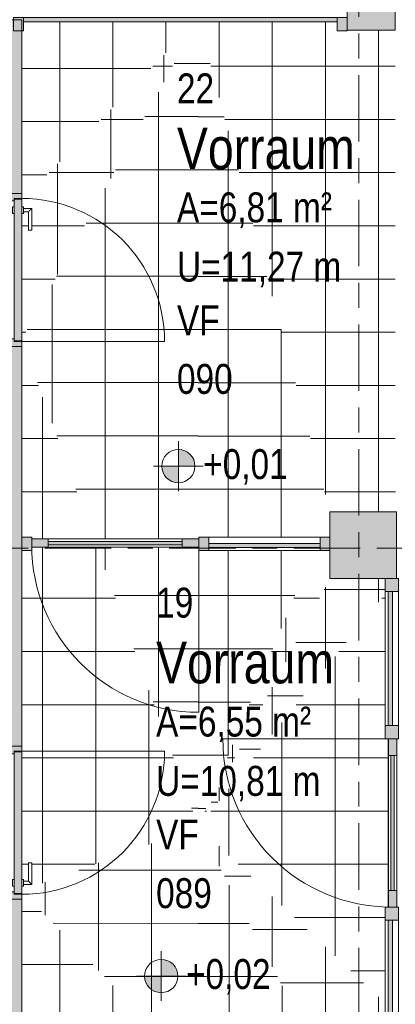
# Model space of a CAD drawing. Header units: metres. Extents: x 2 to 165, y -54 to 869.
# Tile 34 of 106: x 41.05 to 43.31, y -2.76 to 3.16. Entities that reach past the tile are written whole.
import ezdxf

# ---------------------------------------------------------------- set-up
doc = ezdxf.new("R2010")
doc.units = ezdxf.units.M
doc.linetypes.add('_Rasterlinie_', pattern=[0.75, 0.4, -0.1, 0.15, -0.1])
for name, color, linetype, lineweight in [('A_Fassade', 113, 'Continuous', 5), ('A_Geschossdecken', 7, 'Continuous', 5), ('A_Geschossdecken_Oberflächenschraffur', 7, 'Continuous', 5), ('A_Hoehenkoten', 124, 'Continuous', 5), ('A_Raster', 128, 'Continuous', 5), ('A_Raum-Txt', 16, 'Continuous', 5), ('A_Tragwerksstützen', 7, 'Continuous', 5), ('A_Tuer', 128, 'Continuous', 5), ('A_Türen_Element', 128, 'Continuous', 5), ('A_Türen_Rahmen', 128, 'Continuous', 5), ('A_Wand', 244, 'Continuous', 5), ('A_Wand_Schraff', 1, 'Continuous', 5), ('A_Öffnung', 128, 'Continuous', 5)]:
    doc.layers.add(name, color=color, linetype=linetype, lineweight=lineweight)
doc.styles.add('Arial', font='arial.ttf', dxfattribs={"width": 0.8, "height": 0.18})
doc.styles.add('Arial_B', font='txt', dxfattribs={"width": 0.8, "height": 0.25})
pattern_1 = [(0.018, (57.03275, -0.031), (-0.0001005, 0.32), []), (90, (57.03275, -0.031), (-0.32, 2e-17), [])]
pattern_2 = [(0, (56.97275, 0.037), (0, 0.32), []), (90, (56.97275, 0.037), (-0.32, 2e-17), [])]
pattern_3 = [(359.993, (57.02675, 0.014), (3.9e-05, 0.32), []), (90, (57.02675, 0.014), (-0.32, 2e-17), [])]
pattern_4 = [(0, (57.03075, 0), (0, 0.32), []), (90, (57.03075, 0), (-0.32, 2e-17), [])]
pattern_5 = [(0, (56.97275, 0.053), (0, 0.32), []), (90, (56.97275, 0.053), (-0.32, 2e-17), [])]
pattern_6 = [(0, (57.05375, 0), (0, 0.32), []), (90, (57.05375, 0), (-0.32, 2e-17), [])]
pattern_7 = [(0, (56.97275, 0), (0, 0.32), []), (90, (56.97275, 0), (-0.32, 2e-17), [])]
pattern_8 = [(0, (56.97275, -0.072), (0, 0.32), []), (90, (56.97275, -0.072), (-0.32, 2e-17), [])]
pattern_9 = [(0, (56.97275, -0.013), (0, 0.32), []), (90, (56.97275, -0.013), (-0.32, 2e-17), [])]
pattern_10 = [(0, (56.95975, 0), (0, 0.32), []), (90, (56.95975, 0), (-0.32, 2e-17), [])]
pattern_11 = [(0.005, (56.92675, 0.018), (-2.8e-05, 0.32), []), (90, (56.92675, 0.018), (-0.32, 2e-17), [])]
pattern_12 = [(0, (56.86975, 0), (0, 0.32), []), (90, (56.86975, 0), (-0.32, 2e-17), [])]
pattern_13 = [(359.981, (56.88575, -0.04), (0.000106, 0.32), []), (90, (56.88575, -0.04), (-0.32, 2e-17), [])]

# ---------------------------------------------------------------- blocks, each defined once
blk = doc.blocks.new('STB Stütze - rechteckig1 - STB 400 x 400-8104272-AB- E0-  OK FFB')
at = {"layer": 'A_Tragwerksstützen', "lineweight": 9}
blk.add_hatch(color=253, dxfattribs=at).paths.add_polyline_path([(0.2, -0.2), (0.2, 0.2), (-0.2, 0.2), (-0.1998, -0.2)], flags=0)
at = {"layer": 'A_Tragwerksstützen', "color": 250, "lineweight": 9}
for p, q in [((0.2, 0.2), (-0.2, 0.2)), ((-0.2, 0.2), (-0.2, -0.2)), ((0.2, -0.2), (0.2, 0.2)), ((-0.2, -0.2), (0.2, -0.2))]:
    blk.add_line(p, q, dxfattribs=at)
blk = doc.blocks.new('TU DF 1 - Rahmenstock flächenbündig variabel - DL - H - 840 x 2090-8143110-AB- E0-  OK FFB')
at = {"layer": 'A_Tuer', "lineweight": 9}
h = blk.add_hatch(color=253, dxfattribs=at)
h.paths.add_polyline_path([(0.46, 0.05), (0.43, 0.05), (0.43, 0.005), (0.415, 0.005), (0.415, -0.05), (0.46, -0.05)], flags=0)
h.paths.add_polyline_path([(-0.415, 0.005), (-0.43, 0.005), (-0.43, 0.05), (-0.46, 0.05), (-0.46, -0.05), (-0.415, -0.05)], flags=0)
blk.add_hatch(color=253, dxfattribs=at).paths.add_polyline_path([(0.426, 0.05), (-0.426, 0.05), (-0.426, 0.005), (0.426, 0.005)], flags=0)
at = {"layer": 'A_Tuer', "color": 250, "lineweight": 9}
for p, q in [((-0.38, 0.06), (-0.38, 0.05)), ((-0.38, 0.06), (-0.34, 0.06)), ((-0.37, 0.11), (-0.37, 0.06)), ((-0.24, 0.11), (-0.37, 0.11)), ((-0.37, 0.11), (-0.37, 0.06)), ((-0.24, 0.11), (-0.37, 0.11)), ((-0.35, 0.06), (-0.35, 0.09)), ((-0.35, 0.09), (-0.24, 0.09)), ((-0.35, 0.06), (-0.35, 0.09)), ((-0.35, 0.09), (-0.24, 0.09)), ((-0.34, 0.05), (-0.34, 0.06)), ((-0.24, 0.11), (-0.24, 0.09)), ((-0.24, 0.11), (-0.24, 0.09)), ((-0.46, -0.05), (-0.46, 0.05)), ((-0.38, 0.005), (-0.38, -0.005)), ((-0.34, -0.005), (-0.34, 0.005)), ((0.46, 0.05), (0.46, -0.05)), ((-0.34, -0.005), (-0.38, -0.005)), ((-0.37, -0.005), (-0.37, -0.055)), ((-0.37, -0.005), (-0.37, -0.055)), ((-0.37, -0.055), (-0.24, -0.055)), ((-0.37, -0.055), (-0.24, -0.055)), ((-0.35, -0.035), (-0.35, -0.005)), ((-0.35, -0.035), (-0.35, -0.005)), ((-0.24, -0.035), (-0.35, -0.035)), ((-0.24, -0.035), (-0.35, -0.035)), ((-0.24, -0.035), (-0.24, -0.055)), ((-0.24, -0.035), (-0.24, -0.055))]:
    blk.add_line(p, q, dxfattribs=at)
for points in [[(-0.35, 0.09), (-0.35, 0.09), (-0.3502, 0.0902), (-0.3507, 0.0907), (-0.3513, 0.0913), (-0.3519, 0.0919), (-0.3525, 0.0925), (-0.3531, 0.0931), (-0.3539, 0.0939), (-0.3548, 0.0948), (-0.3556, 0.0956), (-0.3562, 0.0962), (-0.3568, 0.0968), (-0.3574, 0.0974), (-0.358, 0.098), (-0.3587, 0.0987), (-0.3593, 0.0993), (-0.36, 0.1), (-0.3607, 0.1007), (-0.3613, 0.1013), (-0.362, 0.102), (-0.3626, 0.1026), (-0.3632, 0.1032), (-0.3638, 0.1038), (-0.3644, 0.1044), (-0.365, 0.105), (-0.3656, 0.1056), (-0.3663, 0.1063), (-0.3669, 0.1069), (-0.3675, 0.1075), (-0.3681, 0.1081), (-0.3687, 0.1087), (-0.3693, 0.1093), (-0.3698, 0.1098), (-0.37, 0.11), (-0.37, 0.11)], [(-0.35, 0.09), (-0.35, 0.09), (-0.3502, 0.0902), (-0.3507, 0.0907), (-0.3513, 0.0913), (-0.3519, 0.0919), (-0.3525, 0.0925), (-0.3531, 0.0931), (-0.3539, 0.0939), (-0.3548, 0.0948), (-0.3556, 0.0956), (-0.3562, 0.0962), (-0.3568, 0.0968), (-0.3574, 0.0974), (-0.358, 0.098), (-0.3587, 0.0987), (-0.3593, 0.0993), (-0.36, 0.1), (-0.3607, 0.1007), (-0.3613, 0.1013), (-0.362, 0.102), (-0.3626, 0.1026), (-0.3632, 0.1032), (-0.3638, 0.1038), (-0.3644, 0.1044), (-0.365, 0.105), (-0.3656, 0.1056), (-0.3663, 0.1063), (-0.3669, 0.1069), (-0.3675, 0.1075), (-0.3681, 0.1081), (-0.3687, 0.1087), (-0.3693, 0.1093), (-0.3698, 0.1098), (-0.37, 0.11), (-0.37, 0.11)], [(-0.37, -0.055), (-0.37, -0.055), (-0.3698, -0.0548), (-0.3693, -0.0543), (-0.3687, -0.0537), (-0.3681, -0.0531), (-0.3675, -0.0525), (-0.3669, -0.0519), (-0.3661, -0.0511), (-0.3652, -0.0502), (-0.3644, -0.0494), (-0.3638, -0.0488), (-0.3632, -0.0482), (-0.3626, -0.0476), (-0.362, -0.047), (-0.3613, -0.0463), (-0.3607, -0.0457), (-0.36, -0.045), (-0.3593, -0.0443), (-0.3587, -0.0437), (-0.358, -0.043), (-0.3574, -0.0424), (-0.3568, -0.0418), (-0.3562, -0.0412), (-0.3556, -0.0406), (-0.355, -0.04), (-0.3544, -0.0394), (-0.3537, -0.0387), (-0.3531, -0.0381), (-0.3525, -0.0375), (-0.3519, -0.0369), (-0.3513, -0.0363), (-0.3507, -0.0357), (-0.3502, -0.0352), (-0.35, -0.035), (-0.35, -0.035)], [(-0.37, -0.055), (-0.37, -0.055), (-0.3698, -0.0548), (-0.3693, -0.0543), (-0.3687, -0.0537), (-0.3681, -0.0531), (-0.3675, -0.0525), (-0.3669, -0.0519), (-0.3661, -0.0511), (-0.3652, -0.0502), (-0.3644, -0.0494), (-0.3638, -0.0488), (-0.3632, -0.0482), (-0.3626, -0.0476), (-0.362, -0.047), (-0.3613, -0.0463), (-0.3607, -0.0457), (-0.36, -0.045), (-0.3593, -0.0443), (-0.3587, -0.0437), (-0.358, -0.043), (-0.3574, -0.0424), (-0.3568, -0.0418), (-0.3562, -0.0412), (-0.3556, -0.0406), (-0.355, -0.04), (-0.3544, -0.0394), (-0.3537, -0.0387), (-0.3531, -0.0381), (-0.3525, -0.0375), (-0.3519, -0.0369), (-0.3513, -0.0363), (-0.3507, -0.0357), (-0.3502, -0.0352), (-0.35, -0.035), (-0.35, -0.035)]]:
    blk.add_open_spline(points, degree=3, knots=[0, 0, 0, 0, 0.083333, 0.125, 0.166667, 0.208333, 0.229167, 0.25, 0.291667, 0.333333, 0.354167, 0.375, 0.395833, 0.416667, 0.4375, 0.458333, 0.479167, 0.5, 0.520833, 0.541667, 0.5625, 0.583333, 0.604167, 0.625, 0.645833, 0.666667, 0.6875, 0.708333, 0.75, 0.770833, 0.791667, 0.833333, 0.875, 0.916667, 1, 1, 1, 1], dxfattribs=at)
at = {"layer": 'A_Türen_Element', "color": 250, "lineweight": 9}
for p, q in [((-0.426, 0.05), (0.426, 0.05)), ((-0.426, 0.005), (-0.426, 0.05)), ((0.426, 0.005), (-0.426, 0.005)), ((0.426, 0.05), (0.426, 0.005))]:
    blk.add_line(p, q, dxfattribs=at)
at = {"layer": 'A_Türen_Rahmen', "color": 250, "lineweight": 9}
for p, q in [((-0.43, 0.05), (-0.46, 0.05)), ((-0.43, 0.005), (-0.43, 0.05)), ((-0.415, 0.005), (-0.43, 0.005)), ((-0.415, -0.05), (-0.415, 0.005)), ((0.43, 0.005), (0.415, 0.005)), ((0.415, 0.005), (0.415, -0.05)), ((0.46, 0.05), (0.43, 0.05)), ((0.43, 0.05), (0.43, 0.005)), ((-0.46, -0.05), (-0.415, -0.05)), ((0.415, -0.05), (0.46, -0.05))]:
    blk.add_line(p, q, dxfattribs=at)
at = {"layer": 'A_Öffnung', "color": 250, "lineweight": 9}
blk.add_line((0.43, 0.05), (0.43, 0.91), dxfattribs=at)
blk.add_arc((0.43, 0.05), 0.86, 90, 180, dxfattribs=at)
blk = doc.blocks.new('TU DF 1 - Rahmenstock flächenbündig variabel - DL - H - 840 x 2090-8143107-AB- E0-  OK FFB')
at = {"layer": 'A_Tuer', "lineweight": 9}
h = blk.add_hatch(color=253, dxfattribs=at)
h.paths.add_polyline_path([(-0.46, -0.05), (-0.43, -0.05), (-0.429, -0.005), (-0.415, -0.005), (-0.415, 0.05), (-0.46, 0.05)], flags=0)
h.paths.add_polyline_path([(0.415, -0.005), (0.43, -0.005), (0.43, -0.05), (0.46, -0.05), (0.46, 0.05), (0.415, 0.05)], flags=0)
blk.add_hatch(color=253, dxfattribs=at).paths.add_polyline_path([(-0.426, -0.05), (0.426, -0.05), (0.426, -0.005), (-0.426, -0.005), (-0.426, -0.0123)], flags=0)
at = {"layer": 'A_Tuer', "color": 250, "lineweight": 9}
for p, q in [((-0.46, 0.05), (-0.46, -0.05)), ((-0.38, 0.005), (-0.38, -0.005)), ((-0.38, 0.005), (-0.34, 0.005)), ((-0.37, 0.055), (-0.37, 0.005)), ((-0.24, 0.055), (-0.37, 0.055)), ((-0.37, 0.055), (-0.37, 0.005)), ((-0.24, 0.055), (-0.37, 0.055)), ((-0.35, 0.005), (-0.35, 0.035)), ((-0.35, 0.035), (-0.24, 0.035)), ((-0.35, 0.005), (-0.35, 0.035)), ((-0.35, 0.035), (-0.24, 0.035)), ((-0.34, -0.005), (-0.34, 0.005)), ((-0.34, 0.005), (-0.34, 0.005)), ((-0.24, 0.055), (-0.24, 0.035)), ((-0.24, 0.055), (-0.24, 0.035)), ((0.46, -0.05), (0.46, 0.05)), ((-0.38, -0.05), (-0.38, -0.06)), ((-0.34, -0.06), (-0.34, -0.05)), ((-0.34, -0.06), (-0.38, -0.06)), ((-0.37, -0.06), (-0.37, -0.11)), ((-0.37, -0.06), (-0.37, -0.11)), ((-0.37, -0.11), (-0.24, -0.11)), ((-0.37, -0.11), (-0.24, -0.11)), ((-0.35, -0.09), (-0.35, -0.06)), ((-0.35, -0.09), (-0.35, -0.06)), ((-0.24, -0.09), (-0.35, -0.09)), ((-0.24, -0.09), (-0.35, -0.09)), ((-0.34, -0.06), (-0.34, -0.06)), ((-0.24, -0.09), (-0.24, -0.11)), ((-0.24, -0.09), (-0.24, -0.11))]:
    blk.add_line(p, q, dxfattribs=at)
for points in [[(-0.35, 0.035), (-0.35, 0.035), (-0.3502, 0.0352), (-0.3507, 0.0357), (-0.3513, 0.0363), (-0.3519, 0.0369), (-0.3525, 0.0375), (-0.3531, 0.0381), (-0.3539, 0.0389), (-0.3548, 0.0398), (-0.3556, 0.0406), (-0.3562, 0.0412), (-0.3568, 0.0418), (-0.3574, 0.0424), (-0.358, 0.043), (-0.3587, 0.0437), (-0.3593, 0.0443), (-0.36, 0.045), (-0.3607, 0.0457), (-0.3613, 0.0463), (-0.362, 0.047), (-0.3626, 0.0476), (-0.3632, 0.0482), (-0.3638, 0.0488), (-0.3644, 0.0494), (-0.365, 0.05), (-0.3656, 0.0506), (-0.3663, 0.0513), (-0.3669, 0.0519), (-0.3675, 0.0525), (-0.3681, 0.0531), (-0.3687, 0.0537), (-0.3693, 0.0543), (-0.3698, 0.0548), (-0.37, 0.055), (-0.37, 0.055)], [(-0.35, 0.035), (-0.35, 0.035), (-0.3502, 0.0352), (-0.3507, 0.0357), (-0.3513, 0.0363), (-0.3519, 0.0369), (-0.3525, 0.0375), (-0.3531, 0.0381), (-0.3539, 0.0389), (-0.3548, 0.0398), (-0.3556, 0.0406), (-0.3562, 0.0412), (-0.3568, 0.0418), (-0.3574, 0.0424), (-0.358, 0.043), (-0.3587, 0.0437), (-0.3593, 0.0443), (-0.36, 0.045), (-0.3607, 0.0457), (-0.3613, 0.0463), (-0.362, 0.047), (-0.3626, 0.0476), (-0.3632, 0.0482), (-0.3638, 0.0488), (-0.3644, 0.0494), (-0.365, 0.05), (-0.3656, 0.0506), (-0.3663, 0.0513), (-0.3669, 0.0519), (-0.3675, 0.0525), (-0.3681, 0.0531), (-0.3687, 0.0537), (-0.3693, 0.0543), (-0.3698, 0.0548), (-0.37, 0.055), (-0.37, 0.055)], [(-0.37, -0.11), (-0.37, -0.11), (-0.3698, -0.1098), (-0.3693, -0.1093), (-0.3687, -0.1087), (-0.3681, -0.1081), (-0.3675, -0.1075), (-0.3669, -0.1069), (-0.3661, -0.1061), (-0.3652, -0.1052), (-0.3644, -0.1044), (-0.3638, -0.1038), (-0.3632, -0.1032), (-0.3626, -0.1026), (-0.362, -0.102), (-0.3613, -0.1013), (-0.3607, -0.1007), (-0.36, -0.1), (-0.3593, -0.0993), (-0.3587, -0.0987), (-0.358, -0.098), (-0.3574, -0.0974), (-0.3568, -0.0968), (-0.3562, -0.0962), (-0.3556, -0.0956), (-0.355, -0.095), (-0.3544, -0.0944), (-0.3537, -0.0937), (-0.3531, -0.0931), (-0.3525, -0.0925), (-0.3519, -0.0919), (-0.3513, -0.0913), (-0.3507, -0.0907), (-0.3502, -0.0902), (-0.35, -0.09), (-0.35, -0.09)], [(-0.37, -0.11), (-0.37, -0.11), (-0.3698, -0.1098), (-0.3693, -0.1093), (-0.3687, -0.1087), (-0.3681, -0.1081), (-0.3675, -0.1075), (-0.3669, -0.1069), (-0.3661, -0.1061), (-0.3652, -0.1052), (-0.3644, -0.1044), (-0.3638, -0.1038), (-0.3632, -0.1032), (-0.3626, -0.1026), (-0.362, -0.102), (-0.3613, -0.1013), (-0.3607, -0.1007), (-0.36, -0.1), (-0.3593, -0.0993), (-0.3587, -0.0987), (-0.358, -0.098), (-0.3574, -0.0974), (-0.3568, -0.0968), (-0.3562, -0.0962), (-0.3556, -0.0956), (-0.355, -0.095), (-0.3544, -0.0944), (-0.3537, -0.0937), (-0.3531, -0.0931), (-0.3525, -0.0925), (-0.3519, -0.0919), (-0.3513, -0.0913), (-0.3507, -0.0907), (-0.3502, -0.0902), (-0.35, -0.09), (-0.35, -0.09)]]:
    blk.add_open_spline(points, degree=3, knots=[0, 0, 0, 0, 0.083333, 0.125, 0.166667, 0.208333, 0.229167, 0.25, 0.291667, 0.333333, 0.354167, 0.375, 0.395833, 0.416667, 0.4375, 0.458333, 0.479167, 0.5, 0.520833, 0.541667, 0.5625, 0.583333, 0.604167, 0.625, 0.645833, 0.666667, 0.6875, 0.708333, 0.75, 0.770833, 0.791667, 0.833333, 0.875, 0.916667, 1, 1, 1, 1], dxfattribs=at)
at = {"layer": 'A_Türen_Element', "color": 250, "lineweight": 9}
for p, q in [((0.426, -0.005), (-0.426, -0.005)), ((-0.426, -0.005), (-0.426, -0.05)), ((-0.426, -0.05), (0.426, -0.05)), ((0.426, -0.05), (0.426, -0.005))]:
    blk.add_line(p, q, dxfattribs=at)
at = {"layer": 'A_Türen_Rahmen', "color": 250, "lineweight": 9}
for p, q in [((-0.46, 0.05), (-0.415, 0.05)), ((-0.415, 0.05), (-0.415, -0.005)), ((0.415, 0.05), (0.46, 0.05)), ((0.415, -0.005), (0.415, 0.05)), ((-0.43, -0.05), (-0.46, -0.05)), ((-0.43, -0.005), (-0.43, -0.05)), ((-0.415, -0.005), (-0.43, -0.005)), ((0.43, -0.005), (0.415, -0.005)), ((0.43, -0.05), (0.43, -0.005)), ((0.46, -0.05), (0.43, -0.05))]:
    blk.add_line(p, q, dxfattribs=at)
at = {"layer": 'A_Öffnung', "color": 250, "lineweight": 9}
blk.add_line((0.43, -0.05), (0.43, -0.91), dxfattribs=at)
blk.add_arc((0.43, -0.05), 0.86, 180, 270, dxfattribs=at)
blk = doc.blocks.new('Rectangular Mullion - 80mm x 80mm-8069867-AB- E0-  OK FFB')
at = {"layer": 'A_Fassade', "lineweight": 9}
blk.add_hatch(color=253, dxfattribs=at).paths.add_polyline_path([(-0.08, 0.0675), (-0.08, -0.0125), (0, -0.0125), (0, 0.0675)], flags=0)
at = {"layer": 'A_Fassade', "color": 250, "lineweight": 9}
for p, q in [((0, 0.0675), (-0.08, 0.0675)), ((-0.08, 0.0675), (-0.08, -0.0125)), ((0, -0.0125), (0, 0.0675)), ((-0.08, -0.0125), (0, -0.0125))]:
    blk.add_line(p, q, dxfattribs=at)
blk = doc.blocks.new('Fassade - TU DF 1 - mit Mittelpfosten - Fassade - TU DF 1 - mit Panikstange-8069869-AB- E0-  OK FFB')
at = {"layer": 'A_Fassade', "lineweight": 9}
h = blk.add_hatch(color=253, dxfattribs=at)
h.paths.add_polyline_path([(-0.5058, 0.047), (-0.5058, -0.003), (-0.4058, -0.003), (-0.4058, 0.047)], flags=0)
h.paths.add_polyline_path([(0.4058, 0.047), (0.4058, -0.003), (0.5058, -0.003), (0.5058, 0.047)], flags=0)
blk.add_hatch(color=253, dxfattribs=at).paths.add_polyline_path([(-0.4058, 0.034), (-0.4058, 0.014), (0.4058, 0.014), (0.4058, 0.034)], flags=0)
at = {"layer": 'A_Fassade', "color": 250, "lineweight": 9}
for p, q in [((0.5058, 0.034), (0.5058, 1.0456)), ((-0.4058, 0.047), (-0.5058, 0.047)), ((-0.5058, 0.047), (-0.5058, -0.003)), ((0.4058, 0.047), (-0.4058, 0.047)), ((-0.4058, -0.003), (-0.4058, 0.047)), ((0.4058, 0.034), (-0.4058, 0.034)), ((-0.4058, 0.034), (-0.4058, 0.014)), ((-0.4058, 0.014), (0.4058, 0.014)), ((0.5058, 0.047), (0.4058, 0.047)), ((0.4058, 0.047), (0.4058, -0.003)), ((0.4058, 0.014), (0.4058, 0.034)), ((0.5058, -0.003), (0.5058, 0.047)), ((-0.5058, -0.003), (-0.4058, -0.003)), ((-0.4058, -0.003), (0.4058, -0.003)), ((0.4058, -0.003), (0.5058, -0.003))]:
    blk.add_line(p, q, dxfattribs=at)
blk.add_arc((0.5058, 0.034), 1.0116, 90, 180, dxfattribs=at)
blk = doc.blocks.new('System Panel - Glazed-8069875-AB- E0-  OK FFB')
at = {"layer": 'A_Fassade', "lineweight": 9}
blk.add_hatch(color=253, dxfattribs=at).paths.add_polyline_path([(0.4025, -0.0495), (0.4025, -0.0245), (-0.4025, -0.0245), (-0.4025, -0.0495), (-0.3627, -0.0495)], flags=0)
at = {"layer": 'A_Fassade', "color": 250, "lineweight": 9}
for p, q in [((0.4025, -0.0245), (-0.4025, -0.0245)), ((-0.4025, -0.0245), (-0.4025, -0.0495)), ((-0.4025, -0.0495), (0.4025, -0.0495)), ((0.4025, -0.0495), (0.4025, -0.0245))]:
    blk.add_line(p, q, dxfattribs=at)
blk = doc.blocks.new('System Panel - Glazed-8069877-AB- E0-  OK FFB')
at = {"layer": 'A_Fassade', "lineweight": 9}
blk.add_hatch(color=253, dxfattribs=at).paths.add_polyline_path([(0.39, -0.0495), (0.39, -0.0245), (-0.39, -0.0245), (-0.39, -0.0495)], flags=0)
at = {"layer": 'A_Fassade', "color": 250, "lineweight": 9}
for p, q in [((0.39, -0.0245), (-0.39, -0.0245)), ((-0.39, -0.0245), (-0.39, -0.0495)), ((-0.39, -0.0495), (0.39, -0.0495)), ((0.39, -0.0495), (0.39, -0.0245))]:
    blk.add_line(p, q, dxfattribs=at)
blk = doc.blocks.new('Rectangular Mullion - 80mm x 80mm-8069880-AB- E0-  OK FFB')
at = {"layer": 'A_Fassade', "lineweight": 9}
blk.add_hatch(color=253, dxfattribs=at).paths.add_polyline_path([(0.04, 0.0675), (0.04, -0.0125), (-0.04, -0.0125), (-0.04, 0.0675)], flags=0)
at = {"layer": 'A_Fassade', "color": 250, "lineweight": 9}
for p, q in [((-0.04, 0.0675), (0.04, 0.0675)), ((-0.04, -0.0125), (-0.04, 0.0675)), ((0.04, 0.0675), (0.04, -0.0125)), ((0.04, -0.0125), (-0.04, -0.0125))]:
    blk.add_line(p, q, dxfattribs=at)
blk = doc.blocks.new('Rectangular Mullion - 80mm x 160mm-8069881-AB- E0-  OK FFB')
at = {"layer": 'A_Fassade', "color": 250, "lineweight": 9}
for p, q in [((-13.7193, -3.0366), (-13.7194, -2.2566)), ((-13.6394, -2.2566), (-13.6393, -3.0366))]:
    blk.add_line(p, q, dxfattribs=at)
blk = doc.blocks.new('Rectangular Mullion - 80mm x 160mm-8069882-AB- E0-  OK FFB')
at = {"layer": 'A_Fassade', "color": 250, "lineweight": 9}
for p, q in [((-13.7195, -1.085), (-13.7195, -0.28)), ((-13.6395, -0.28), (-13.6395, -1.085))]:
    blk.add_line(p, q, dxfattribs=at)
blk = doc.blocks.new('System Panel - Opening-8072100-AB- E0-  OK FFB')
at = {"layer": 'A_Fassade', "lineweight": 9}
blk.add_hatch(color=253, dxfattribs=at).paths.add_polyline_path([(0.9446, -0.0125), (0.9446, 0.0125), (-0.9446, 0.0125), (-0.9446, -0.0125), (0.9021, -0.0125)], flags=0)
at = {"layer": 'A_Fassade', "color": 250, "lineweight": 9}
for p, q in [((0.9446, 0.0125), (-0.9446, 0.0125)), ((-0.9446, 0.0125), (-0.9446, -0.0125)), ((0.9446, -0.0125), (0.9446, 0.0125)), ((-0.9446, -0.0125), (0.9446, -0.0125))]:
    blk.add_line(p, q, dxfattribs=at)
blk = doc.blocks.new('Rectangular Mullion - 60mm x 80mm 3-8070253-AB- E0-  OK FFB')
at = {"layer": 'A_Fassade', "lineweight": 9}
blk.add_hatch(color=253, dxfattribs=at).paths.add_polyline_path([(-0.06, 0.0675), (-0.06, -0.0125), (0, -0.0125), (0, 0.0675)], flags=0)
at = {"layer": 'A_Fassade', "color": 250, "lineweight": 9}
for p, q in [((0, 0.0675), (-0.06, 0.0675)), ((-0.06, 0.0675), (-0.06, -0.0125)), ((0, -0.0125), (0, 0.0675)), ((-0.06, -0.0125), (0, -0.0125))]:
    blk.add_line(p, q, dxfattribs=at)
blk = doc.blocks.new('Rectangular Mullion - 60mm x 80mm 3-8070254-AB- E0-  OK FFB')
at = {"layer": 'A_Fassade', "lineweight": 9}
blk.add_hatch(color=253, dxfattribs=at).paths.add_polyline_path([(0, 0.0675), (0, -0.0125), (-0.06, -0.0125), (-0.06, 0.0675)], flags=0)
at = {"layer": 'A_Fassade', "color": 250, "lineweight": 9}
for p, q in [((-0.06, 0.0675), (0, 0.0675)), ((-0.06, -0.0125), (-0.06, 0.0675)), ((0, 0.0675), (0, -0.0125)), ((0, -0.0125), (-0.06, -0.0125))]:
    blk.add_line(p, q, dxfattribs=at)
blk = doc.blocks.new('Rectangular Mullion - 60mm x 80mm 3-8070258-AB- E0-  OK FFB')
at = {"layer": 'A_Fassade', "lineweight": 9}
blk.add_hatch(color=253, dxfattribs=at).paths.add_polyline_path([(0, -0.0675), (0, 0.0125), (-0.06, 0.0125), (-0.06, -0.0675)], flags=0)
at = {"layer": 'A_Fassade', "color": 250, "lineweight": 9}
for p, q in [((0, 0.0125), (-0.06, 0.0125)), ((-0.06, 0.0125), (-0.06, -0.0675)), ((0, -0.0675), (0, 0.0125)), ((-0.06, -0.0675), (0, -0.0675))]:
    blk.add_line(p, q, dxfattribs=at)
blk = doc.blocks.new('Fassade - TU DF 1 - mit Mittelpfosten - Fassade - TU DF 1 - mit Panikstange-8070260-AB- E0-  OK FFB')
at = {"layer": 'A_Fassade', "lineweight": 9}
h = blk.add_hatch(color=253, dxfattribs=at)
h.paths.add_polyline_path([(0.5033, -0.047), (0.5033, 0.003), (0.4033, 0.003), (0.4033, -0.047)], flags=0)
h.paths.add_polyline_path([(-0.5033, -0.047), (-0.4033, -0.047), (-0.4033, 0.003), (-0.5033, 0.003)], flags=0)
blk.add_hatch(color=253, dxfattribs=at).paths.add_polyline_path([(0.4033, -0.034), (0.4033, -0.014), (-0.4033, -0.014), (-0.4033, -0.034)], flags=0)
at = {"layer": 'A_Fassade', "color": 250, "lineweight": 9}
for p, q in [((-0.4033, 0.003), (-0.5033, 0.003)), ((-0.5033, 0.003), (-0.5033, -0.047)), ((0.4033, 0.003), (-0.4033, 0.003)), ((-0.4033, -0.047), (-0.4033, 0.003)), ((0.5033, 0.003), (0.4033, 0.003)), ((0.4033, 0.003), (0.4033, -0.047)), ((0.5033, -0.047), (0.5033, 0.003)), ((-0.5033, -0.047), (-0.4033, -0.047)), ((0.4033, -0.014), (-0.4033, -0.014)), ((-0.4033, -0.014), (-0.4033, -0.034)), ((-0.4033, -0.034), (0.4033, -0.034)), ((-0.4033, -0.047), (0.4033, -0.047)), ((0.4033, -0.034), (0.4033, -0.014)), ((0.4033, -0.047), (0.5033, -0.047)), ((0.5033, -0.034), (0.5033, -1.0405))]:
    blk.add_line(p, q, dxfattribs=at)
blk.add_arc((0.5033, -0.034), 1.0065, 180, 270, dxfattribs=at)
blk = doc.blocks.new('System Panel - Glazed-8070262-AB- E0-  OK FFB')
at = {"layer": 'A_Fassade', "lineweight": 9}
blk.add_hatch(color=253, dxfattribs=at).paths.add_polyline_path([(-0.335, 0.0495), (-0.335, 0.0245), (0.335, 0.0245), (0.335, 0.0495)], flags=0)
at = {"layer": 'A_Fassade', "color": 250, "lineweight": 9}
for p, q in [((0.335, 0.0495), (-0.335, 0.0495)), ((-0.335, 0.0495), (-0.335, 0.0245)), ((-0.335, 0.0245), (0.335, 0.0245)), ((0.335, 0.0245), (0.335, 0.0495))]:
    blk.add_line(p, q, dxfattribs=at)
blk = doc.blocks.new('Rectangular Mullion - 60mm x 80mm 3-8070264-AB- E0-  OK FFB')
at = {"layer": 'A_Fassade', "lineweight": 9}
blk.add_hatch(color=253, dxfattribs=at).paths.add_polyline_path([(-0.06, -0.0675), (-0.06, 0.0125), (0, 0.0125), (0, -0.0675)], flags=0)
at = {"layer": 'A_Fassade', "color": 250, "lineweight": 9}
for p, q in [((-0.06, 0.0125), (0, 0.0125)), ((-0.06, -0.0675), (-0.06, 0.0125)), ((0, 0.0125), (0, -0.0675)), ((0, -0.0675), (-0.06, -0.0675))]:
    blk.add_line(p, q, dxfattribs=at)
blk = doc.blocks.new('Rectangular Mullion - 80mm x 120mm-8070265-AB- E0-  OK FFB')
at = {"layer": 'A_Fassade', "color": 250, "lineweight": 9}
for p, q in [((-14.782, 0.0475), (-14.112, 0.0475)), ((-14.112, -0.0325), (-14.782, -0.0325))]:
    blk.add_line(p, q, dxfattribs=at)
blk = doc.blocks.new('Rectangular Mullion - 60mm x 80mm 3-8070266-AB- E0-  OK FFB')
at = {"layer": 'A_Fassade', "lineweight": 9}
blk.add_hatch(color=253, dxfattribs=at).paths.add_polyline_path([(-0.03, -0.0675), (-0.03, 0.0125), (0.03, 0.0125), (0.03, -0.0675)], flags=0)
at = {"layer": 'A_Fassade', "color": 250, "lineweight": 9}
for p, q in [((-0.03, 0.0125), (0.03, 0.0125)), ((-0.03, -0.0675), (-0.03, 0.0125)), ((0.03, 0.0125), (0.03, -0.0675)), ((0.03, -0.0675), (-0.03, -0.0675))]:
    blk.add_line(p, q, dxfattribs=at)
blk = doc.blocks.new('Höhenkoten - Kreuz gefüllt-6114407-AB- E0-  OK FFB')
at = {"layer": 'A_Hoehenkoten'}
h = blk.add_hatch(color=256, dxfattribs=at)
edge = h.paths.add_edge_path(flags=0)
edge.add_line((0.001, 0.0014), (0, 0.0014))
edge.add_line((0, 0.0014), (0, 0.0024))
edge.add_arc((0, 0.0014), 0.001, 0, 90, ccw=False)
h = blk.add_hatch(color=256, dxfattribs=at)
edge = h.paths.add_edge_path(flags=0)
edge.add_line((-0.001, 0.0014), (0, 0.0014))
edge.add_line((0, 0.0014), (0, 0.0004))
edge.add_arc((0, 0.0014), 0.001, 180, 270, ccw=False)
for p, q in [((0, 0.0029), (0, -0.0001)), ((0, 0.0014), (0, 0.0024)), ((0, 0.0024), (0, 0.0014)), ((0, 0.0024), (0, 0.0014)), ((0, 0.0014), (0, 0.0024)), ((-0.0015, 0.0014), (0.0015, 0.0014)), ((-0.001, 0.0014), (0, 0.0014)), ((0, 0.0014), (-0.001, 0.0014)), ((0, 0.0014), (-0.001, 0.0014)), ((-0.001, 0.0014), (0, 0.0014)), ((0.001, 0.0014), (0, 0.0014)), ((0, 0.0014), (0, 0.0004)), ((0, 0.0004), (0, 0.0014)), ((0, 0.0014), (0.001, 0.0014)), ((0, 0.0014), (0.001, 0.0014)), ((0.001, 0.0014), (0, 0.0014)), ((0, 0.0014), (0, 0.0004)), ((0, 0.0004), (0, 0.0014))]:
    blk.add_line(p, q, dxfattribs=at)
for start, end in [(90, 180), (90, 180), (360, 90), (360, 90), (180, 270), (180, 270), (270, 0), (270, 360)]:
    blk.add_arc((0, 0.0014), 0.001, start, end, dxfattribs=at)

msp = doc.modelspace()

# ---------------------------------------------------------------- hatches: boundary and pattern name
at = {"layer": 'A_Geschossdecken_Oberflächenschraffur'}
h = msp.add_hatch(dxfattribs=at)
h.set_pattern_fill('FP_413', color=9, style=0, pattern_type=2)
h.set_pattern_definition(pattern_9)
h.paths.add_polyline_path([(41.0642, 2.0716), (42.1154, 3.1472), (41.0742, 3.1472), (41.0742, 3.0922), (41.0642, 3.0922), (41.0642, 2.0807)], flags=0)
h = msp.add_hatch(dxfattribs=at)
h.set_pattern_fill('FP_413', color=9, style=0, pattern_type=2)
h.set_pattern_definition(pattern_9)
h.paths.add_polyline_path([(41.0642, 2.0716), (42.1154, 3.1472), (41.0742, 3.1472), (41.0742, 3.0922), (41.0642, 3.0922), (41.0642, 2.0807)], flags=0)
h = msp.add_hatch(dxfattribs=at)
h.set_pattern_fill('FP_414', color=9, style=0, pattern_type=2)
h.set_pattern_definition(pattern_10)
h.paths.add_polyline_path([(41.0642, 1.2365), (42.1207, 3.1472), (42.1154, 3.1472), (41.0642, 2.0716), (41.0642, 2.0347), (41.0742, 2.0341), (41.0742, 2.0247), (41.1242, 2.0244), (41.1239, 1.8947), (41.1042, 1.8947), (41.1042, 2.0047), (41.0742, 2.0047), (41.0742, 1.9947), (41.0642, 1.9947), (41.0642, 1.8155)], flags=0)
h = msp.add_hatch(dxfattribs=at)
h.set_pattern_fill('FP_414', color=9, style=0, pattern_type=2)
h.set_pattern_definition(pattern_10)
h.paths.add_polyline_path([(41.0642, 1.2365), (42.1207, 3.1472), (42.1154, 3.1472), (41.0642, 2.0716), (41.0642, 2.0347), (41.0742, 2.0341), (41.0742, 2.0247), (41.1242, 2.0244), (41.1239, 1.8947), (41.1042, 1.8947), (41.1042, 2.0047), (41.0742, 2.0047), (41.0742, 1.9947), (41.0642, 1.9947), (41.0642, 1.8155)], flags=0)
h = msp.add_hatch(dxfattribs=at)
h.set_pattern_fill('FP_415', color=9, style=0, pattern_type=2)
h.set_pattern_definition(pattern_11)
h.paths.add_polyline_path([(42.1276, -1.6933), (42.1276, -0.012), (41.5174, -0.012), (41.9659, -1.2478)], flags=0)
h.paths.add_polyline_path([(42.0307, 0.038), (42.1276, 0.038), (42.1276, 3.1472), (42.1207, 3.1472), (41.0642, 1.2365), (41.4992, 0.038)], flags=0)
h = msp.add_hatch(dxfattribs=at)
h.set_pattern_fill('FP_415', color=9, style=0, pattern_type=2)
h.set_pattern_definition(pattern_11)
h.paths.add_polyline_path([(42.1276, -1.6933), (42.1276, -0.012), (41.5174, -0.012), (41.9659, -1.2478)], flags=0)
h.paths.add_polyline_path([(42.0307, 0.038), (42.1276, 0.038), (42.1276, 3.1472), (42.1207, 3.1472), (41.0642, 1.2365), (41.4992, 0.038)], flags=0)
h = msp.add_hatch(dxfattribs=at)
h.set_pattern_fill('FP_408', color=9, style=0, pattern_type=2)
h.set_pattern_definition(pattern_3)
h.paths.add_polyline_path([(42.1276, -1.6933), (42.8233, -0.0325), (42.1307, -0.0325), (42.1307, -0.012), (42.1276, -0.012), (42.1276, -1.2478)], flags=0)
h.paths.add_polyline_path([(42.1276, 0.038), (42.1307, 0.038), (42.1307, 0.0475), (42.8568, 0.0475), (42.9207, 0.2), (42.131, 3.1472), (42.1276, 3.1472), (42.1276, 0.0475)], flags=0)
h = msp.add_hatch(dxfattribs=at)
h.set_pattern_fill('FP_408', color=9, style=0, pattern_type=2)
h.set_pattern_definition(pattern_3)
h.paths.add_polyline_path([(42.1276, -1.6933), (42.8233, -0.0325), (42.1307, -0.0325), (42.1307, -0.012), (42.1276, -0.012), (42.1276, -1.2478)], flags=0)
h.paths.add_polyline_path([(42.1276, 0.038), (42.1307, 0.038), (42.1307, 0.0475), (42.8568, 0.0475), (42.9207, 0.2), (42.131, 3.1472), (42.1276, 3.1472), (42.1276, 0.0475)], flags=0)
h = msp.add_hatch(dxfattribs=at)
h.set_pattern_fill('FP_4', color=9, style=0, pattern_type=2)
h.set_pattern_definition(pattern_7)
h.paths.add_polyline_path([(42.9207, 0.2), (43.3143, 0.2), (43.3135, 3.0961), (43.0235, 3.0961), (43.0235, 3.0922), (42.9635, 3.0922), (42.9635, 3.1472), (42.131, 3.1472), (42.6785, 1.1038)], flags=0)
h = msp.add_hatch(dxfattribs=at)
h.set_pattern_fill('FP_4', color=9, style=0, pattern_type=2)
h.set_pattern_definition(pattern_7)
h.paths.add_polyline_path([(42.9207, 0.2), (43.3143, 0.2), (43.3135, 3.0961), (43.0235, 3.0961), (43.0235, 3.0922), (42.9635, 3.0922), (42.9635, 3.1472), (42.131, 3.1472), (42.6785, 1.1038)], flags=0)
h = msp.add_hatch(dxfattribs=at)
h.set_pattern_fill('FP_416', color=9, style=0, pattern_type=2)
h.set_pattern_definition(pattern_12)
h.paths.add_polyline_path([(41.0642, -2.0792), (42.1276, -1.6933), (41.5174, -0.012), (41.1242, -0.012), (41.1242, -0.0325), (41.0642, -0.0325), (41.0642, -2.0103), (41.0742, -2.0109), (41.0742, -2.0203), (41.1042, -2.0203), (41.1046, -1.9103), (41.1242, -1.9103), (41.1239, -2.0403), (41.0742, -2.0403), (41.0742, -2.0503), (41.0642, -2.0503)], flags=0)
h.paths.add_polyline_path([(41.1242, 0.038), (41.4992, 0.038), (41.0642, 1.2365), (41.0642, 0.0475), (41.1242, 0.0475)], flags=0)
h = msp.add_hatch(dxfattribs=at)
h.set_pattern_fill('FP_416', color=9, style=0, pattern_type=2)
h.set_pattern_definition(pattern_12)
h.paths.add_polyline_path([(41.0642, -2.0792), (42.1276, -1.6933), (41.5174, -0.012), (41.1242, -0.012), (41.1242, -0.0325), (41.0642, -0.0325), (41.0642, -2.0103), (41.0742, -2.0109), (41.0742, -2.0203), (41.1042, -2.0203), (41.1046, -1.9103), (41.1242, -1.9103), (41.1239, -2.0403), (41.0742, -2.0403), (41.0742, -2.0503), (41.0642, -2.0503)], flags=0)
h.paths.add_polyline_path([(41.1242, 0.038), (41.4992, 0.038), (41.0642, 1.2365), (41.0642, 0.0475), (41.1242, 0.0475)], flags=0)
h = msp.add_hatch(dxfattribs=at)
h.set_pattern_fill('FP_411', color=9, style=0, pattern_type=2)
h.set_pattern_definition(pattern_6)
h.paths.add_polyline_path([(42.1276, -1.6933), (42.9207, -0.2), (42.9207, -0.0325), (42.8233, -0.0325), (42.3142, -1.2478)], flags=0)
h.paths.add_polyline_path([(42.8568, 0.0475), (42.9207, 0.0475), (42.9207, 0.2), (42.8607, 0.0568)], flags=0)
h = msp.add_hatch(dxfattribs=at)
h.set_pattern_fill('FP_411', color=9, style=0, pattern_type=2)
h.set_pattern_definition(pattern_6)
h.paths.add_polyline_path([(42.1276, -1.6933), (42.9207, -0.2), (42.9207, -0.0325), (42.8233, -0.0325), (42.3142, -1.2478)], flags=0)
h.paths.add_polyline_path([(42.8568, 0.0475), (42.9207, 0.0475), (42.9207, 0.2), (42.8607, 0.0568)], flags=0)
h = msp.add_hatch(dxfattribs=at)
h.set_pattern_fill('FP_410', color=9, style=0, pattern_type=2)
h.set_pattern_definition(pattern_5)
h.paths.add_polyline_path([(42.1276, -1.6933), (43.2532, -0.2934), (43.2532, -0.2), (42.9207, -0.2), (42.3642, -1.2478)], flags=0)
h = msp.add_hatch(dxfattribs=at)
h.set_pattern_fill('FP_410', color=9, style=0, pattern_type=2)
h.set_pattern_definition(pattern_5)
h.paths.add_polyline_path([(42.1276, -1.6933), (43.2532, -0.2934), (43.2532, -0.2), (42.9207, -0.2), (42.3642, -1.2478)], flags=0)
h = msp.add_hatch(dxfattribs=at)
h.set_pattern_fill('FP_409', color=9, style=0, pattern_type=2)
h.set_pattern_definition(pattern_4)
h.paths.add_polyline_path([(43.2534, -2.7554), (43.2534, -2.1766), (43.2739, -2.1766), (43.2738, -1.165), (43.2533, -1.165), (43.2532, -0.2934), (42.1276, -1.6933), (43.2534, -2.7553)], flags=0)
h = msp.add_hatch(dxfattribs=at)
h.set_pattern_fill('FP_409', color=9, style=0, pattern_type=2)
h.set_pattern_definition(pattern_4)
h.paths.add_polyline_path([(43.2534, -2.7554), (43.2534, -2.1766), (43.2739, -2.1766), (43.2738, -1.165), (43.2533, -1.165), (43.2532, -0.2934), (42.1276, -1.6933), (43.2534, -2.7553)], flags=0)
h = msp.add_hatch(dxfattribs=at)
h.set_pattern_fill('FP_417', color=9, style=0, pattern_type=2)
h.set_pattern_definition(pattern_13)
h.paths.add_polyline_path([(42.1226, -3.176), (42.1226, -3.1631), (42.1101, -3.1631), (42.1138, -3.1669)], flags=0)
h.paths.add_polyline_path([(42.1226, -3.1131), (42.1226, -3.1036), (42.1276, -3.1036), (42.1276, -1.6933), (41.0642, -2.0792), (42.0619, -3.1131)], flags=0)
h = msp.add_hatch(dxfattribs=at)
h.set_pattern_fill('FP_417', color=9, style=0, pattern_type=2)
h.set_pattern_definition(pattern_13)
h.paths.add_polyline_path([(42.1226, -3.176), (42.1226, -3.1631), (42.1101, -3.1631), (42.1138, -3.1669)], flags=0)
h.paths.add_polyline_path([(42.1226, -3.1131), (42.1226, -3.1036), (42.1276, -3.1036), (42.1276, -1.6933), (41.0642, -2.0792), (42.0619, -3.1131)], flags=0)
h = msp.add_hatch(dxfattribs=at)
h.set_pattern_fill('FP_406', color=9, style=0, pattern_type=2)
h.set_pattern_definition(pattern_1)
h.paths.add_polyline_path([(42.1276, -3.1036), (42.2542, -3.1036), (42.7209, -2.8174), (42.1276, -1.6933), (42.1276, -2.0792)], flags=0)
h = msp.add_hatch(dxfattribs=at)
h.set_pattern_fill('FP_406', color=9, style=0, pattern_type=2)
h.set_pattern_definition(pattern_1)
h.paths.add_polyline_path([(42.1276, -3.1036), (42.2542, -3.1036), (42.7209, -2.8174), (42.1276, -1.6933), (42.1276, -2.0792)], flags=0)
h = msp.add_hatch(dxfattribs=at)
h.set_pattern_fill('FP_412', color=9, style=0, pattern_type=2)
h.set_pattern_definition(pattern_8)
h.paths.add_polyline_path([(43.2534, -2.8189), (43.2534, -2.7553), (42.1276, -1.6933), (42.7209, -2.8174), (43.2534, -2.8189)], flags=0)
h = msp.add_hatch(dxfattribs=at)
h.set_pattern_fill('FP_412', color=9, style=0, pattern_type=2)
h.set_pattern_definition(pattern_8)
h.paths.add_polyline_path([(43.2534, -2.8189), (43.2534, -2.7553), (42.1276, -1.6933), (42.7209, -2.8174), (43.2534, -2.8189)], flags=0)
h = msp.add_hatch(dxfattribs=at)
h.set_pattern_fill('FP_407', color=9, style=0, pattern_type=2)
h.set_pattern_definition(pattern_2)
h.paths.add_polyline_path([(41.5202, -3.1812), (42.1226, -3.1804), (42.1226, -3.176), (42.1101, -3.1631), (41.1442, -3.1631), (41.1442, -3.1804), (41.5193, -3.1804)], flags=0)
h.paths.add_polyline_path([(41.1442, -3.1131), (42.0619, -3.1131), (41.0642, -2.0792), (41.0642, -3.1036), (41.1442, -3.1036)], flags=0)
h = msp.add_hatch(dxfattribs=at)
h.set_pattern_fill('FP_407', color=9, style=0, pattern_type=2)
h.set_pattern_definition(pattern_2)
h.paths.add_polyline_path([(41.5202, -3.1812), (42.1226, -3.1804), (42.1226, -3.176), (42.1101, -3.1631), (41.1442, -3.1631), (41.1442, -3.1804), (41.5193, -3.1804)], flags=0)
h.paths.add_polyline_path([(41.1442, -3.1131), (42.0619, -3.1131), (41.0642, -2.0792), (41.0642, -3.1036), (41.1442, -3.1036)], flags=0)
at = {"layer": 'A_Wand_Schraff', "lineweight": 9}
for points in [[(43.3135, 3.0961), (43.3136, 3.8161), (43.0236, 3.8161), (43.0235, 3.0961)], [(40.9642, 3.0597), (41.0642, 3.0597), (41.0642, 3.1597), (35.1181, 3.1597), (35.1181, 3.0597), (38.4304, 3.0597)]]:
    msp.add_hatch(color=253, dxfattribs=at).paths.add_polyline_path(points, flags=0)
h = msp.add_hatch(color=253, dxfattribs=at)
h.paths.add_polyline_path([(41.0642, -3.1804), (41.0642, -2.1303), (40.9642, -2.1303), (40.9642, -3.1804)], flags=0)
h.paths.add_polyline_path([(41.0642, -1.2103), (41.0642, 1.1947), (40.9642, 1.1947), (40.9642, -1.2103)], flags=0)
h.paths.add_polyline_path([(40.9642, 2.1147), (41.0642, 2.1147), (41.0642, 3.0597), (40.9642, 3.0597), (40.9642, 2.1714)], flags=0)

# ---------------------------------------------------------------- linework, layer by layer
at = {"layer": 'A_Geschossdecken', "color": 253, "lineweight": 9}
for p, q in [((41.0642, 2.0807), (41.0642, 2.0847)), ((41.0642, 1.2247), (41.0642, 1.2287)), ((42.9207, -0.2), (42.9209, -0.2)), ((41.0642, -1.2443), (41.0642, -1.2403)), ((41.0642, -2.0992), (41.0642, -2.0963))]:
    msp.add_line(p, q, dxfattribs=at)
at = {"layer": 'A_Raster', "linetype": '_Rasterlinie_', "lineweight": 9}
for p, q in [((43.0942, -53.073), (43.0942, 37.0621)), ((88.1031, -0.0184), (15.5195, -0.0184))]:
    msp.add_line(p, q, dxfattribs=at)
at = {"layer": 'A_Wand', "color": 250, "lineweight": 9}
for p, q in [((43.3135, 3.0961), (43.3142, 7.8163)), ((43.0236, 3.8161), (43.0235, 3.0961)), ((41.0642, 3.1597), (32.7483, 3.1597)), ((41.0642, 2.1147), (41.0642, 3.1597)), ((43.0235, 3.0961), (43.3135, 3.0961)), ((40.9642, 2.1147), (41.0642, 2.1147)), ((41.0642, 1.1947), (40.9642, 1.1947)), ((41.0642, -1.2103), (41.0642, 1.1947)), ((40.9642, -1.2103), (41.0642, -1.2103)), ((41.0642, -2.1303), (40.9642, -2.1303)), ((41.0642, -3.1804), (41.0642, -2.1303))]:
    msp.add_line(p, q, dxfattribs=at)

# ---------------------------------------------------------------- block references
at = {"layer": 'A_Fassade', "color": 250, "lineweight": 9}
for name, p, rotation in [('Rectangular Mullion - 60mm x 80mm 3-8070253-AB- E0-  OK FFB', (41.0142, 3.1597), 180), ('System Panel - Glazed-8070262-AB- E0-  OK FFB', (42.5257, 0.035), 180), ('Rectangular Mullion - 80mm x 80mm-8069867-AB- E0-  OK FFB', (43.3207, -0.2), 90.0045246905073), ('System Panel - Glazed-8069875-AB- E0-  OK FFB', (43.3208, -0.6825), 270.0045246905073), ('Fassade - TU DF 1 - mit Mittelpfosten - Fassade - TU DF 1 - mit Panikstange-8069869-AB- E0-  OK FFB', (43.3208, -1.6708), 90.0045246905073), ('System Panel - Glazed-8069877-AB- E0-  OK FFB', (43.3209, -2.6466), 270.0045246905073)]:
    msp.add_blockref(name, p, dxfattribs=dict(at, rotation=rotation))
for name, p in [('System Panel - Opening-8072100-AB- E0-  OK FFB', (42.0189, 3.1597)), ('Fassade - TU DF 1 - mit Mittelpfosten - Fassade - TU DF 1 - mit Panikstange-8070260-AB- E0-  OK FFB', (41.6275, 0.035)), ('Rectangular Mullion - 80mm x 120mm-8070265-AB- E0-  OK FFB', (56.9727, 0)), ('Rectangular Mullion - 60mm x 80mm 3-8070258-AB- E0-  OK FFB', (42.9207, 0.035)), ('Rectangular Mullion - 80mm x 160mm-8069882-AB- E0-  OK FFB', (56.9727, 0)), ('Rectangular Mullion - 80mm x 160mm-8069881-AB- E0-  OK FFB', (56.9727, 0))]:
    msp.add_blockref(name, p, dxfattribs=at)
at = {"layer": 'A_Fassade', "color": 250, "lineweight": 9, "extrusion": (0, 0, -1)}
for name, p, rotation in [('Rectangular Mullion - 60mm x 80mm 3-8070254-AB- E0-  OK FFB', (-43.0235, 3.1597), 180), ('Rectangular Mullion - 80mm x 80mm-8069880-AB- E0-  OK FFB', (-43.3208, -1.125), 269.9954753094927), ('Rectangular Mullion - 80mm x 80mm-8069880-AB- E0-  OK FFB', (-43.3209, -2.2166), 269.9954753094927)]:
    msp.add_blockref(name, p, dxfattribs=dict(at, rotation=rotation))
for name, p in [('Rectangular Mullion - 60mm x 80mm 3-8070264-AB- E0-  OK FFB', (-41.0642, 0.035)), ('Rectangular Mullion - 60mm x 80mm 3-8070266-AB- E0-  OK FFB', (-42.1607, 0.035))]:
    msp.add_blockref(name, p, dxfattribs=at)
at = {"layer": 'A_Hoehenkoten', "xscale": 99.99999999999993, "yscale": 99.99999999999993, "zscale": 99.99999999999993}
for p in [(42.0076, 0.3349), (41.9045, -2.7318)]:
    msp.add_blockref('Höhenkoten - Kreuz gefüllt-6114407-AB- E0-  OK FFB', p, dxfattribs=at)
at = {"layer": 'A_Tragwerksstützen', "color": 250, "lineweight": 9}
msp.add_blockref('STB Stütze - rechteckig1 - STB 400 x 400-8104272-AB- E0-  OK FFB', (43.1207, 0), dxfattribs=at)
at = {"layer": 'A_Tuer', "color": 250, "lineweight": 9}
for name, p, rotation in [('TU DF 1 - Rahmenstock flächenbündig variabel - DL - H - 840 x 2090-8143110-AB- E0-  OK FFB', (41.0142, 1.6547), 269.9999999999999), ('TU DF 1 - Rahmenstock flächenbündig variabel - DL - H - 840 x 2090-8143107-AB- E0-  OK FFB', (41.0142, -1.6703), 89.99999999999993)]:
    msp.add_blockref(name, p, dxfattribs=dict(at, rotation=rotation))

# ---------------------------------------------------------------- texts
at = {"layer": 'A_Hoehenkoten', "char_height": 0.18, "width": 0.601593, "attachment_point": 1, "line_spacing_factor": 0.941778, "style": 'Arial'}
for s, insert in [('+0,01', (42.157, 0.5771)), ('+0,02', (42.0539, -2.4897))]:
    msp.add_mtext(s, dxfattribs=dict(at, insert=insert))
at = {"layer": 'A_Raum-Txt', "attachment_point": 1}
for s, insert, char_height, width, style in [('22', (41.9991, 2.8365), 0.18, 0.269367, 'Arial'), ('Vorraum', (41.9991, 2.511), 0.25, 1.391729, 'Arial_B'), ('A=6,81 m²', (41.9991, 2.1212), 0.18, 1.109535, 'Arial'), ('U=11,27 m', (41.9991, 1.7645), 0.18, 1.180084, 'Arial'), ('VF', (41.9991, 1.4419), 0.18, 0.307848, 'Arial'), ('090', (41.9991, 1.0893), 0.18, 0.40405, 'Arial'), ('19', (41.8735, -0.2562), 0.18, 0.269367, 'Arial'), ('Vorraum', (41.8735, -0.5816), 0.25, 1.391729, 'Arial_B'), ('A=6,55 m²', (41.8735, -0.9715), 0.18, 1.109535, 'Arial'), ('U=10,81 m', (41.8735, -1.3281), 0.18, 1.180084, 'Arial'), ('VF', (41.8735, -1.6507), 0.18, 0.307848, 'Arial'), ('089', (41.8735, -2.0034), 0.18, 0.40405, 'Arial')]:
    msp.add_mtext(s, dxfattribs=dict(at, insert=insert, char_height=char_height, width=width, style=style))

doc.saveas('drawing.dxf')
